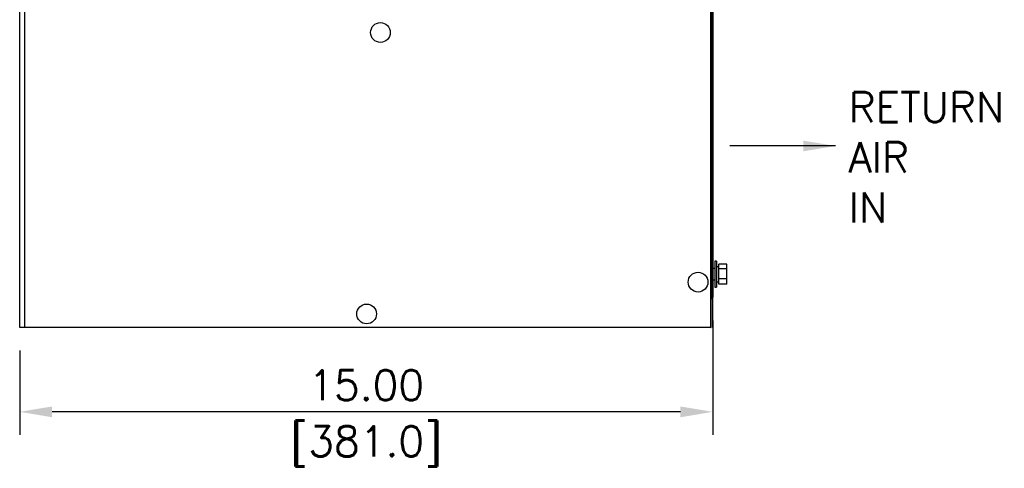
# Model space of a CAD drawing. Header units: inches. Extents: x -1 to 102, y 3 to 82.
# Tile 9 of 17: x 40 to 61, y 33 to 43. Entities that reach past the tile are written whole.
import ezdxf

# ---------------------------------------------------------------- set-up
doc = ezdxf.new("R2010")
doc.units = ezdxf.units.IN
doc.header["$LTSCALE"] = 12
doc.header["$MEASUREMENT"] = 0
doc.header["$PDSIZE"] = -1
doc.linetypes.add('SLD-Solid', pattern=[0])
for name, color, linetype, lineweight in [('DIMENSIONS', 140, 'SLD-Solid', 25), ('DIMENSIONS @ 1', 140, 'SLD-Solid', 25), ('TEXT', 140, 'SLD-Solid', 25), ('TEXT @ 1', 140, 'SLD-Solid', 25)]:
    doc.layers.add(name, color=color, linetype=linetype, lineweight=lineweight)
doc.styles.add('ROMANS', font='romans.shx')
doc.dimstyles.new('FSTD1', dxfattribs={"dimtxt": 0.65, "dimasz": 0.7, "dimexe": 0.5, "dimexo": 0.5, "dimgap": 0.25, "dimtad": 1, "dimzin": 9, "dimdsep": 46, "dimtxsty": 'ROMANS', "dimcen": 0, "dimadec": 0, "dimazin": 0, "dimtfac": 1, "dimtmove": 0, "dimatfit": 3, "dimfxl": 0, "dimtolj": 1, "dimarcsym": 0})

# ---------------------------------------------------------------- blocks, each defined once
blk = doc.blocks.new('*D94')
at = {"layer": 'Defpoints', "color": 0}
for p in [(54.761, 36.851), (39.761, 36.2), (39.761, 34.373)]:
    blk.add_point(p, dxfattribs=at)
at = {"layer": 'DIMENSIONS', "color": 0, "lineweight": -2}
for p, q in [((54.761, 36.351), (54.761, 33.873)), ((39.761, 35.7), (39.761, 33.873)), ((54.061, 34.373), (40.461, 34.373))]:
    blk.add_line(p, q, dxfattribs=at)
at = {"layer": 'DIMENSIONS', "color": 0}
for points in [[(40.461, 34.489), (40.461, 34.256), (39.761, 34.373)], [(54.061, 34.489), (54.061, 34.256), (54.761, 34.373)]]:
    blk.add_solid(points, dxfattribs=at)
at = {"layer": 'DIMENSIONS', "color": 0, "char_height": 0.65, "attachment_point": 5, "style": 'ROMANS'}
for s, insert in [('\\A1;15.00', (47.261, 34.948)), ('\\A1;[381.0]', (47.261, 33.627))]:
    blk.add_mtext(s, dxfattribs=dict(at, insert=insert))

msp = doc.modelspace()

# ---------------------------------------------------------------- linework, layer by layer
for p, q in [((54.721, 36.2), (54.721, 71.627)), ((54.726, 36.2), (54.726, 71.627)), ((54.735, 36.851), (54.735, 71.464)), ((54.761, 71.464), (54.761, 36.881)), ((54.726, 36.851), (54.726, 71.252)), ((54.731, 36.851), (54.731, 71.252)), ((39.761, 36.2), (39.761, 68.787)), ((39.871, 36.2), (39.871, 68.787)), ((54.761, 36.2), (54.761, 68.787)), ((54.802, 37.632), (54.802, 37.068)), ((54.84, 37.632), (54.802, 37.632)), ((54.84, 37.632), (54.84, 37.068)), ((54.889, 37.513), (54.84, 37.513)), ((54.889, 37.467), (54.889, 37.565)), ((55.066, 37.565), (54.889, 37.565)), ((55.066, 37.467), (55.066, 37.565)), ((54.802, 37.474), (54.761, 37.474)), ((54.889, 37.252), (54.889, 37.467)), ((55.066, 37.467), (54.889, 37.467)), ((55.066, 37.252), (55.066, 37.467)), ((54.761, 37.226), (54.802, 37.226)), ((54.84, 37.187), (54.889, 37.187)), ((54.889, 37.135), (54.889, 37.252)), ((55.066, 37.252), (54.889, 37.252)), ((55.066, 37.135), (54.889, 37.135)), ((55.066, 37.135), (55.066, 37.252)), ((54.761, 36.881), (54.761, 36.851)), ((54.802, 37.068), (54.84, 37.068)), ((54.726, 36.851), (54.726, 36.851)), ((54.726, 36.851), (54.731, 36.851)), ((54.731, 36.851), (54.735, 36.851)), ((54.761, 36.851), (54.735, 36.851)), ((39.871, 36.2), (39.761, 36.2)), ((54.721, 36.2), (39.871, 36.2)), ((54.721, 36.2), (54.726, 36.2))]:
    msp.add_line(p, q)
msp.add_arc((54.672, 36.881), 0.089, 307.468, 340.301)
for centre, major_axis in [((47.569, 42.578), (0, 0.214)), ((54.442, 37.179), (0, 0.214)), ((47.27, 36.49), (0, -0.214))]:
    msp.add_ellipse(centre, major_axis=major_axis, ratio=0.996195)

# ---------------------------------------------------------------- texts
at = {"layer": 'TEXT', "insert": (57.7, 41.287), "char_height": 0.65, "attachment_point": 1, "style": 'ROMANS'}
msp.add_mtext_dynamic_manual_height_columns('RETURN\\PAIR\\PIN', width=3.1777, gutter_width=2.5, heights=[0], dxfattribs=at)

# ---------------------------------------------------------------- dimensions: what is measured, and where the dimension line sits
at = {"layer": 'DIMENSIONS @ 1'}
dim = msp.add_linear_dim(base=(39.761, 34.373), p1=(54.761, 36.851), p2=(39.761, 36.2), dimstyle='FSTD1', override={"dimscale": 1, "dimzin": 1, "dimpost": '\\X', "dimtix": 0, "dimtofl": 1, "dimtmove": 0, "dimatfit": 3}, dxfattribs=at)
dim.commit()
dim.dimension.update_dxf_attribs({"geometry": '*D94', "text_midpoint": (47.261, 34.373)})

# ---------------------------------------------------------------- leaders
at = {"layer": 'TEXT @ 1'}
msp.add_leader([(57.42, 40.124), (55.127, 40.124)], dimstyle='FSTD1', override={"dimscale": 1}, dxfattribs=at)

doc.saveas('drawing.dxf')
